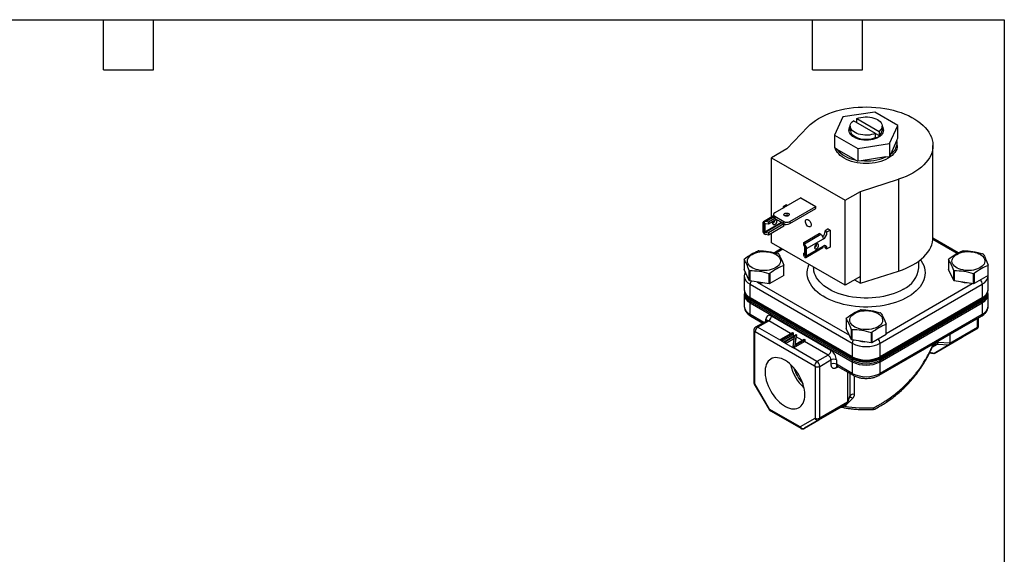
# Model space of a CAD drawing. Header units: inches. Extents: x 0.5 to 21.5, y 0.5 to 16.5.
# Tile 4 of 4: x 9.7 to 21.5, y 10.1 to 16.5. Entities that reach past the tile are written whole.
import ezdxf

# ---------------------------------------------------------------- set-up
doc = ezdxf.new("R2010")
doc.units = ezdxf.units.IN
doc.header["$LTSCALE"] = 2
doc.header["$MEASUREMENT"] = 0
doc.linetypes.add('SLD-Solid', pattern=[0])
doc.layers.add('TEXT', color=140, linetype='SLD-Solid', lineweight=25)

msp = doc.modelspace()

# ---------------------------------------------------------------- linework, layer by layer
for p, q in [((19.946, 15.392), (19.566, 15.334)), ((20.224, 15.232), (19.946, 15.392)), ((19.566, 15.334), (19.464, 15.114)), ((19.956, 15.135), (19.69, 15.288)), ((19.722, 15.27), (19.733, 15.274)), ((19.733, 15.313), (19.998, 15.159)), ((19.733, 15.264), (19.733, 15.313)), ((20.122, 15.013), (20.224, 15.232)), ((20.224, 15.08), (20.224, 15.232)), ((18.892, 14.951), (19.144, 15.215)), ((19.464, 15.114), (19.742, 14.954)), ((19.464, 15.114), (19.464, 14.963)), ((19.654, 15.224), (19.654, 15.175)), ((19.956, 15.086), (19.956, 15.135)), ((19.956, 15.135), (19.998, 15.11)), ((19.998, 15.159), (19.998, 15.11)), ((20.034, 15.175), (20.034, 15.224)), ((19.742, 14.954), (20.122, 15.013)), ((20.122, 15.013), (20.122, 14.861)), ((20.212, 15.055), (20.134, 14.885)), ((20.212, 15.055), (20.224, 15.08)), ((20.217, 14.991), (20.217, 15.021)), ((18.892, 14.951), (18.708, 14.845)), ((19.496, 14.944), (19.464, 14.963)), ((19.711, 14.82), (19.496, 14.944)), ((19.742, 14.954), (19.742, 14.802)), ((20.134, 14.885), (20.122, 14.861)), ((20.644, 13.889), (20.644, 14.991)), ((18.708, 14.845), (19.592, 14.335)), ((18.708, 14.131), (18.708, 14.845)), ((19.711, 14.82), (19.742, 14.802)), ((19.785, 14.809), (19.742, 14.802)), ((20.079, 14.854), (19.785, 14.809)), ((20.079, 14.854), (20.122, 14.861)), ((19.776, 14.441), (20.232, 14.587)), ((20.232, 14.587), (20.232, 13.485)), ((19.592, 14.335), (19.776, 14.441)), ((19.776, 13.421), (19.776, 14.441)), ((19.06, 14.363), (18.748, 14.183)), ((19.06, 14.363), (19.239, 14.26)), ((19.592, 13.314), (19.592, 14.335)), ((18.887, 14.279), (18.849, 14.257)), ((18.849, 14.257), (18.863, 14.249)), ((18.849, 14.257), (18.849, 14.248)), ((18.849, 14.248), (18.849, 14.241)), ((18.849, 14.248), (18.855, 14.245)), ((18.887, 14.279), (18.901, 14.272)), ((18.927, 14.08), (19.239, 14.26)), ((18.927, 14.054), (19.239, 14.234)), ((19.239, 14.234), (19.239, 14.26)), ((18.605, 14.058), (18.605, 13.97)), ((18.734, 14.146), (18.613, 14.077)), ((18.623, 13.929), (18.623, 14.078)), ((18.629, 13.955), (18.828, 14.07)), ((18.636, 14.053), (18.629, 14.049)), ((18.629, 14.049), (18.629, 13.955)), ((18.834, 14.064), (18.636, 13.949)), ((18.671, 14.046), (18.636, 14.053)), ((18.639, 14.078), (18.734, 14.133)), ((18.671, 14.072), (18.639, 14.078)), ((18.748, 14.116), (18.671, 14.072)), ((18.77, 14.104), (18.671, 14.046)), ((18.671, 14.072), (18.671, 14.046)), ((18.857, 14.05), (18.671, 13.943)), ((18.725, 14.056), (18.724, 14.056)), ((18.734, 14.163), (18.734, 14.137)), ((18.748, 14.143), (18.857, 14.08)), ((18.748, 14.143), (18.748, 14.116)), ((18.748, 14.116), (18.857, 14.054)), ((18.834, 14.064), (18.857, 14.05)), ((18.849, 14.058), (18.849, 14.055)), ((18.857, 14.054), (18.857, 14.08)), ((18.857, 14.025), (18.857, 14.05)), ((18.857, 14.049), (18.872, 14.04)), ((18.872, 14.048), (18.872, 14.04)), ((18.91, 14.15), (18.91, 14.147)), ((18.913, 14.149), (18.914, 14.148)), ((18.927, 14.08), (18.927, 14.054)), ((18.636, 13.949), (18.671, 13.943)), ((18.857, 14.025), (18.671, 13.917)), ((18.671, 13.943), (18.671, 13.917)), ((18.708, 13.825), (18.708, 13.939)), ((18.872, 14.04), (18.882, 14.046)), ((19.095, 13.827), (19.281, 13.934)), ((19.302, 13.922), (19.281, 13.934)), ((19.389, 13.99), (19.351, 13.968)), ((19.351, 13.968), (19.374, 13.955)), ((19.351, 13.958), (19.351, 13.968)), ((19.374, 13.945), (19.351, 13.958)), ((19.374, 13.955), (19.412, 13.977)), ((19.374, 13.945), (19.374, 13.955)), ((19.389, 13.99), (19.412, 13.977)), ((19.412, 13.977), (19.412, 13.772)), ((18.671, 13.917), (18.639, 13.923)), ((19.592, 13.314), (18.708, 13.825)), ((19.095, 13.801), (19.095, 13.827)), ((19.095, 13.827), (19.106, 13.808)), ((19.302, 13.922), (19.106, 13.808)), ((19.129, 13.755), (19.331, 13.872)), ((20.933, 13.695), (20.643, 13.862)), ((20.947, 13.703), (20.644, 13.878)), ((18.83, 13.754), (18.744, 13.704)), ((18.844, 13.746), (18.763, 13.699)), ((19.107, 13.781), (19.095, 13.801)), ((19.095, 13.698), (19.109, 13.706)), ((19.095, 13.672), (19.095, 13.698)), ((19.107, 13.677), (19.095, 13.698)), ((19.109, 13.679), (19.109, 13.772)), ((19.111, 13.797), (19.111, 13.647)), ((19.121, 13.649), (19.323, 13.766)), ((19.331, 13.784), (19.129, 13.668)), ((19.129, 13.668), (19.129, 13.755)), ((19.226, 13.773), (19.243, 13.783)), ((19.351, 13.773), (19.374, 13.76)), ((19.351, 13.763), (19.351, 13.773)), ((19.351, 13.763), (19.374, 13.75)), ((19.412, 13.772), (19.374, 13.75)), ((19.374, 13.75), (19.374, 13.76)), ((18.38, 13.624), (18.38, 13.504)), ((19.106, 13.654), (19.095, 13.672)), ((19.107, 13.677), (19.109, 13.679)), ((20.474, 13.524), (20.474, 13.604)), ((20.831, 13.624), (20.831, 13.504)), ((18.443, 13.37), (18.38, 13.504)), ((18.443, 13.37), (18.443, 13.49)), ((18.448, 13.488), (18.448, 13.368)), ((18.857, 13.432), (18.857, 13.552)), ((19.214, 13.532), (19.214, 13.524)), ((19.776, 13.339), (20.232, 13.485)), ((20.893, 13.37), (20.831, 13.504)), ((20.893, 13.37), (20.893, 13.49)), ((20.899, 13.488), (20.899, 13.368)), ((21.308, 13.432), (21.308, 13.552)), ((18.383, 13.423), (18.383, 13.262)), ((18.448, 13.368), (18.443, 13.37)), ((18.681, 13.332), (18.448, 13.368)), ((18.536, 13.354), (18.539, 13.353)), ((18.539, 13.353), (19.643, 12.716)), ((18.681, 13.332), (18.681, 13.452)), ((18.687, 13.454), (18.687, 13.334)), ((18.857, 13.432), (18.687, 13.334)), ((19.776, 13.421), (19.592, 13.314)), ((19.705, 13.38), (19.776, 13.339)), ((19.776, 13.339), (19.776, 13.421)), ((20.899, 13.368), (20.893, 13.37)), ((21.132, 13.332), (20.899, 13.368)), ((21.132, 13.332), (21.132, 13.452)), ((21.138, 13.454), (21.138, 13.334)), ((21.308, 13.432), (21.138, 13.334)), ((21.305, 13.423), (21.305, 13.43)), ((21.306, 13.262), (21.306, 13.423)), ((18.385, 13.236), (18.385, 13.216)), ((18.452, 13.327), (19.677, 12.62)), ((18.452, 13.165), (18.452, 13.327)), ((18.687, 13.334), (18.681, 13.332)), ((20.011, 12.62), (21.236, 13.327)), ((20.083, 12.738), (21.116, 13.334)), ((21.138, 13.334), (21.132, 13.332)), ((21.236, 13.327), (21.236, 13.165)), ((21.303, 13.216), (21.303, 13.236)), ((18.383, 13.2), (18.383, 13.062)), ((19.677, 12.458), (18.452, 13.165)), ((18.452, 13.104), (19.677, 12.397)), ((18.452, 12.965), (18.452, 13.104)), ((18.454, 13.141), (19.679, 12.434)), ((18.454, 13.12), (18.454, 13.141)), ((19.679, 12.413), (18.454, 13.12)), ((18.458, 13.151), (19.684, 12.444)), ((20.005, 12.444), (21.23, 13.151)), ((20.01, 12.434), (21.234, 13.141)), ((21.234, 13.12), (20.01, 12.413)), ((21.236, 13.165), (20.011, 12.458)), ((20.011, 12.397), (21.236, 13.104)), ((21.234, 13.141), (21.234, 13.12)), ((21.236, 13.104), (21.236, 12.965)), ((21.306, 13.062), (21.306, 13.2)), ((18.617, 12.87), (18.452, 12.965)), ((18.462, 12.944), (18.603, 12.862)), ((18.651, 12.89), (18.518, 12.813)), ((18.542, 12.811), (18.675, 12.888)), ((18.642, 12.885), (18.642, 12.907)), ((18.938, 12.736), (18.675, 12.888)), ((19.421, 12.534), (18.708, 12.945)), ((19.606, 12.917), (19.606, 12.796)), ((20.001, 12.236), (21.227, 12.944)), ((21.236, 12.965), (20.011, 12.258)), ((21.18, 12.814), (21.18, 12.917)), ((21.192, 12.83), (21.192, 12.923)), ((18.497, 12.775), (18.497, 12.155)), ((18.508, 12.138), (18.508, 12.759)), ((18.513, 12.762), (19.226, 12.35)), ((18.819, 12.651), (18.542, 12.811)), ((19.668, 12.662), (19.606, 12.796)), ((19.668, 12.662), (19.668, 12.782)), ((19.674, 12.781), (19.674, 12.66)), ((20.083, 12.725), (20.083, 12.844)), ((20.836, 12.599), (21.17, 12.792)), ((20.846, 12.621), (21.18, 12.814)), ((21.17, 12.792), (20.995, 12.691)), ((18.819, 12.667), (18.961, 12.749)), ((18.819, 12.651), (18.819, 12.667)), ((18.832, 12.66), (18.819, 12.667)), ((18.832, 12.643), (18.819, 12.651)), ((18.973, 12.741), (18.832, 12.66)), ((18.832, 12.643), (18.965, 12.72)), ((18.832, 12.66), (18.832, 12.643)), ((18.863, 12.626), (18.832, 12.643)), ((18.863, 12.642), (19.004, 12.724)), ((18.875, 12.635), (18.863, 12.642)), ((18.863, 12.642), (18.863, 12.626)), ((18.986, 12.699), (18.875, 12.635)), ((18.875, 12.618), (18.984, 12.681)), ((18.875, 12.618), (18.875, 12.635)), ((18.961, 12.749), (18.973, 12.741)), ((18.965, 12.72), (18.982, 12.711)), ((18.969, 12.581), (18.986, 12.699)), ((19.113, 12.661), (18.971, 12.579)), ((18.971, 12.563), (19.105, 12.64)), ((18.973, 12.726), (18.973, 12.741)), ((19.007, 12.722), (18.989, 12.604)), ((18.989, 12.604), (19.1, 12.668)), ((18.992, 12.605), (19.005, 12.697)), ((19.004, 12.724), (19.007, 12.722)), ((19.078, 12.655), (19.005, 12.697)), ((19.007, 12.707), (19.007, 12.722)), ((19.1, 12.668), (19.113, 12.661)), ((19.388, 12.476), (19.105, 12.64)), ((19.113, 12.646), (19.113, 12.661)), ((19.674, 12.66), (19.668, 12.662)), ((19.906, 12.624), (19.674, 12.66)), ((19.906, 12.624), (19.906, 12.744)), ((19.912, 12.747), (19.912, 12.626)), ((20.083, 12.725), (19.912, 12.626)), ((20.661, 12.498), (20.995, 12.691)), ((20.685, 12.625), (20.685, 12.631)), ((20.706, 12.627), (20.706, 12.643)), ((20.846, 12.724), (20.846, 12.621)), ((18.875, 12.618), (18.863, 12.626)), ((18.969, 12.564), (18.875, 12.618)), ((18.969, 12.564), (18.969, 12.581)), ((18.971, 12.579), (18.969, 12.581)), ((18.971, 12.563), (18.969, 12.564)), ((18.971, 12.579), (18.971, 12.563)), ((19.254, 12.399), (18.971, 12.563)), ((19.677, 12.62), (19.677, 12.458)), ((19.912, 12.626), (19.906, 12.624)), ((20.011, 12.458), (20.011, 12.62)), ((20.636, 12.573), (20.698, 12.608)), ((20.641, 12.583), (20.675, 12.603)), ((20.675, 12.603), (20.641, 12.583)), ((20.684, 12.624), (20.649, 12.604)), ((20.836, 12.599), (20.661, 12.498)), ((20.685, 12.625), (20.684, 12.624)), ((20.698, 12.608), (20.838, 12.6)), ((20.708, 12.627), (20.706, 12.627)), ((20.846, 12.619), (20.708, 12.627)), ((19.388, 12.476), (19.254, 12.399)), ((19.288, 12.342), (19.421, 12.419)), ((19.421, 12.419), (19.421, 12.367)), ((19.487, 12.419), (19.487, 12.367)), ((19.677, 12.397), (19.677, 12.258)), ((19.679, 12.434), (19.679, 12.413)), ((20.01, 12.413), (20.01, 12.434)), ((20.011, 12.258), (20.011, 12.397)), ((20.605, 12.505), (20.648, 12.496)), ((20.659, 12.497), (20.607, 12.508)), ((19.231, 12.342), (19.231, 11.721)), ((19.288, 11.721), (19.288, 12.342)), ((19.677, 12.258), (19.487, 12.367)), ((19.487, 12.329), (19.507, 12.34)), ((19.497, 12.346), (19.687, 12.236)), ((19.621, 12.274), (19.621, 11.914)), ((19.647, 12.26), (19.647, 11.986)), ((19.7, 12.23), (19.7, 12.006)), ((18.503, 12.13), (18.679, 11.826)), ((18.685, 11.83), (18.51, 12.134)), ((19.62, 11.903), (19.644, 11.973)), ((19.647, 11.986), (19.621, 11.912)), ((19.644, 11.973), (19.647, 11.986)), ((19.051, 11.617), (18.689, 11.826)), ((18.697, 11.808), (19.059, 11.599)), ((19.278, 11.7), (19.612, 11.892)), ((19.621, 11.914), (19.288, 11.721)), ((19.612, 11.892), (19.436, 11.791)), ((19.23, 11.718), (19.054, 11.617)), ((19.436, 11.791), (19.103, 11.599)), ((19.103, 11.599), (19.278, 11.7))]:
    msp.add_line(p, q)
at = {"flags": 128}
for points in [[(19.144, 15.215), (19.172, 15.241), (19.203, 15.267), (19.236, 15.291), (19.273, 15.314), (19.311, 15.336), (19.353, 15.356), (19.396, 15.374), (19.442, 15.39), (19.489, 15.405), (19.538, 15.418), (19.589, 15.429), (19.64, 15.438), (19.693, 15.445), (19.746, 15.449), (19.8, 15.452), (19.853, 15.453), (19.907, 15.451), (19.961, 15.448), (20.014, 15.442), (20.066, 15.435), (20.117, 15.425), (20.167, 15.414), (20.215, 15.4), (20.262, 15.385), (20.307, 15.368), (20.35, 15.349), (20.39, 15.328), (20.429, 15.306), (20.464, 15.283), (20.497, 15.258), (20.526, 15.232), (20.553, 15.205), (20.576, 15.177), (20.596, 15.149), (20.613, 15.119), (20.626, 15.089), (20.636, 15.058), (20.642, 15.027), (20.644, 14.996), (20.643, 14.965), (20.638, 14.934), (20.63, 14.904), (20.618, 14.873), (20.602, 14.844), (20.583, 14.815), (20.561, 14.786), (20.536, 14.759), (20.507, 14.733), (20.475, 14.707), (20.441, 14.684), (20.404, 14.661), (20.364, 14.64), (20.322, 14.621), (20.278, 14.603), (20.232, 14.587)], [(19.956, 15.135), (19.933, 15.127), (19.908, 15.121), (19.882, 15.116), (19.856, 15.114), (19.829, 15.114), (19.803, 15.117), (19.777, 15.121), (19.753, 15.128), (19.73, 15.136), (19.71, 15.146), (19.692, 15.158), (19.678, 15.171), (19.666, 15.185), (19.659, 15.2), (19.655, 15.215), (19.654, 15.231), (19.658, 15.246), (19.665, 15.261), (19.676, 15.275), (19.69, 15.288)], [(19.733, 15.313), (19.755, 15.321), (19.78, 15.327), (19.806, 15.331), (19.832, 15.333), (19.859, 15.333), (19.886, 15.331), (19.911, 15.326), (19.936, 15.32), (19.958, 15.311), (19.978, 15.301), (19.996, 15.29), (20.011, 15.277), (20.022, 15.263), (20.03, 15.248), (20.034, 15.232), (20.034, 15.217), (20.03, 15.202), (20.023, 15.187), (20.012, 15.173), (19.998, 15.159)], [(20.034, 15.221), (20.035, 15.219), (20.044, 15.204), (20.049, 15.189), (20.051, 15.173), (20.049, 15.158), (20.044, 15.142), (20.035, 15.127), (20.023, 15.113), (20.008, 15.1), (19.99, 15.089), (19.97, 15.078), (19.948, 15.07), (19.923, 15.063), (19.898, 15.058), (19.871, 15.055), (19.844, 15.054), (19.817, 15.055), (19.791, 15.058), (19.765, 15.063), (19.741, 15.07), (19.718, 15.078), (19.698, 15.089), (19.68, 15.1), (19.665, 15.113), (19.653, 15.127), (19.644, 15.142), (19.639, 15.158), (19.637, 15.173), (19.639, 15.189), (19.644, 15.204), (19.653, 15.219), (19.654, 15.221)], [(20.034, 15.219), (20.042, 15.205), (20.047, 15.19), (20.049, 15.175), (20.047, 15.159), (20.042, 15.144), (20.034, 15.129), (20.022, 15.116), (20.007, 15.103), (19.989, 15.091), (19.969, 15.081), (19.947, 15.072), (19.923, 15.065), (19.897, 15.06), (19.871, 15.057), (19.844, 15.056), (19.817, 15.057), (19.791, 15.06), (19.766, 15.065), (19.742, 15.072), (19.719, 15.081), (19.699, 15.091), (19.681, 15.103), (19.667, 15.116), (19.655, 15.129), (19.646, 15.144), (19.641, 15.159), (19.639, 15.175), (19.641, 15.19), (19.646, 15.205), (19.654, 15.219)], [(19.654, 15.175), (19.655, 15.166), (19.659, 15.151), (19.666, 15.136), (19.678, 15.122), (19.692, 15.109), (19.71, 15.097), (19.73, 15.087), (19.753, 15.079), (19.777, 15.072), (19.803, 15.068), (19.829, 15.065), (19.856, 15.065), (19.882, 15.067), (19.908, 15.072), (19.933, 15.078), (19.956, 15.086)], [(20.217, 14.991), (20.215, 14.97), (20.21, 14.949), (20.201, 14.929), (20.189, 14.909), (20.173, 14.89), (20.154, 14.871), (20.132, 14.854), (20.108, 14.839), (20.081, 14.825), (20.051, 14.812), (20.02, 14.801), (19.987, 14.792), (19.952, 14.785), (19.917, 14.78), (19.881, 14.777), (19.844, 14.776), (19.808, 14.777), (19.771, 14.78), (19.736, 14.785), (19.701, 14.792), (19.668, 14.801), (19.637, 14.812), (19.607, 14.825), (19.58, 14.839), (19.556, 14.854), (19.534, 14.871), (19.515, 14.89), (19.5, 14.909), (19.487, 14.929), (19.478, 14.949), (19.476, 14.956)], [(18.913, 14.175), (18.919, 14.17), (18.922, 14.164), (18.922, 14.158), (18.918, 14.152), (18.911, 14.147), (18.902, 14.144), (18.891, 14.143), (18.88, 14.143), (18.87, 14.146), (18.863, 14.15), (18.858, 14.156), (18.857, 14.162), (18.859, 14.168), (18.864, 14.174), (18.873, 14.178), (18.883, 14.18), (18.894, 14.18), (18.904, 14.179), (18.913, 14.175)], [(18.623, 14.078), (18.619, 14.078), (18.615, 14.078), (18.612, 14.076), (18.61, 14.074), (18.607, 14.071), (18.606, 14.067), (18.605, 14.063), (18.605, 14.058)], [(18.747, 14.043), (18.74, 14.04), (18.733, 14.04), (18.728, 14.044), (18.724, 14.051), (18.724, 14.059), (18.726, 14.069), (18.73, 14.079), (18.731, 14.081)], [(18.764, 14.1), (18.765, 14.099), (18.769, 14.094), (18.771, 14.086), (18.77, 14.077), (18.767, 14.067), (18.762, 14.057), (18.755, 14.049), (18.747, 14.043)], [(19.15, 14.018), (19.14, 14.025), (19.131, 14.035), (19.124, 14.046), (19.119, 14.058), (19.115, 14.071), (19.115, 14.082), (19.117, 14.092), (19.121, 14.099), (19.128, 14.103), (19.136, 14.104), (19.145, 14.102), (19.155, 14.096), (19.164, 14.088), (19.172, 14.078), (19.178, 14.066), (19.183, 14.053), (19.185, 14.041), (19.184, 14.031), (19.181, 14.022), (19.175, 14.016), (19.168, 14.014), (19.159, 14.014), (19.15, 14.018)], [(20.232, 13.485), (20.278, 13.501), (20.322, 13.518), (20.364, 13.538), (20.404, 13.559), (20.441, 13.581), (20.475, 13.605), (20.507, 13.63), (20.536, 13.657), (20.561, 13.684), (20.583, 13.712), (20.602, 13.741), (20.618, 13.771), (20.63, 13.801), (20.638, 13.832), (20.643, 13.863), (20.644, 13.889)], [(18.479, 13.685), (18.499, 13.695), (18.521, 13.704), (18.545, 13.71), (18.57, 13.715), (18.596, 13.718), (18.622, 13.719), (18.648, 13.717), (18.674, 13.714), (18.699, 13.709), (18.722, 13.702), (18.744, 13.693), (18.763, 13.682), (18.78, 13.671), (18.793, 13.658), (18.804, 13.644), (18.812, 13.629), (18.816, 13.614), (18.816, 13.599), (18.813, 13.584), (18.806, 13.569), (18.796, 13.555), (18.783, 13.542), (18.767, 13.53), (18.749, 13.519), (18.728, 13.51), (18.705, 13.502), (18.68, 13.496), (18.655, 13.492), (18.629, 13.491), (18.602, 13.491), (18.576, 13.493), (18.551, 13.498), (18.527, 13.504), (18.504, 13.512), (18.484, 13.521), (18.466, 13.532), (18.45, 13.545), (18.438, 13.558), (18.429, 13.573), (18.423, 13.587), (18.421, 13.603), (18.423, 13.618), (18.427, 13.633), (18.436, 13.647), (18.447, 13.661), (18.462, 13.674), (18.479, 13.685)], [(19.249, 13.808), (19.242, 13.802), (19.235, 13.794), (19.23, 13.784), (19.227, 13.774), (19.226, 13.765), (19.228, 13.757), (19.232, 13.752), (19.238, 13.75), (19.246, 13.751), (19.253, 13.756), (19.261, 13.763), (19.267, 13.772), (19.271, 13.782), (19.273, 13.792), (19.272, 13.801), (19.269, 13.807), (19.264, 13.811), (19.257, 13.811), (19.249, 13.808)], [(20.93, 13.685), (20.95, 13.695), (20.972, 13.704), (20.995, 13.71), (21.021, 13.715), (21.046, 13.718), (21.073, 13.719), (21.099, 13.717), (21.125, 13.714), (21.15, 13.709), (21.173, 13.702), (21.195, 13.693), (21.214, 13.682), (21.23, 13.671), (21.244, 13.658), (21.255, 13.644), (21.262, 13.629), (21.266, 13.614), (21.267, 13.599), (21.264, 13.584), (21.257, 13.569), (21.247, 13.555), (21.234, 13.542), (21.218, 13.53), (21.2, 13.519), (21.179, 13.51), (21.156, 13.502), (21.131, 13.496), (21.106, 13.492), (21.079, 13.491), (21.053, 13.491), (21.027, 13.493), (21.002, 13.498), (20.978, 13.504), (20.955, 13.512), (20.935, 13.521), (20.917, 13.532), (20.901, 13.545), (20.889, 13.558), (20.88, 13.573), (20.874, 13.587), (20.872, 13.603), (20.873, 13.618), (20.878, 13.633), (20.886, 13.647), (20.898, 13.661), (20.913, 13.674), (20.93, 13.685)], [(19.111, 13.647), (19.115, 13.647), (19.118, 13.648), (19.122, 13.649), (19.124, 13.652), (19.126, 13.655), (19.128, 13.658), (19.129, 13.663), (19.129, 13.668)], [(20.495, 13.62), (20.505, 13.606), (20.521, 13.579), (20.534, 13.551), (20.543, 13.523), (20.549, 13.494), (20.551, 13.465), (20.549, 13.436), (20.545, 13.408), (20.536, 13.379), (20.524, 13.351), (20.509, 13.324), (20.491, 13.297), (20.469, 13.271), (20.444, 13.246), (20.417, 13.222), (20.386, 13.2), (20.353, 13.178), (20.317, 13.158), (20.278, 13.14), (20.238, 13.123), (20.196, 13.108), (20.152, 13.094), (20.106, 13.083), (20.059, 13.073), (20.011, 13.065), (19.962, 13.059), (19.913, 13.056), (19.863, 13.054), (19.813, 13.054), (19.763, 13.056), (19.714, 13.061), (19.665, 13.067), (19.617, 13.075), (19.571, 13.085), (19.526, 13.098), (19.482, 13.111), (19.44, 13.127), (19.4, 13.144), (19.362, 13.163), (19.327, 13.184), (19.294, 13.205), (19.264, 13.228), (19.237, 13.253), (19.213, 13.278), (19.192, 13.304), (19.175, 13.331), (19.16, 13.358), (19.15, 13.387), (19.142, 13.415), (19.138, 13.444), (19.138, 13.472), (19.141, 13.501), (19.147, 13.53), (19.157, 13.558), (19.16, 13.564)], [(20.29, 13.267), (20.255, 13.249), (20.218, 13.232), (20.179, 13.216), (20.139, 13.203), (20.096, 13.191), (20.052, 13.181), (20.007, 13.173), (19.961, 13.167), (19.915, 13.163), (19.868, 13.161), (19.821, 13.161), (19.774, 13.163), (19.727, 13.167), (19.681, 13.173), (19.636, 13.181), (19.592, 13.191), (19.55, 13.203), (19.509, 13.216), (19.47, 13.232), (19.433, 13.249), (19.399, 13.267), (19.367, 13.287), (19.337, 13.308), (19.311, 13.331), (19.287, 13.354), (19.267, 13.379), (19.249, 13.404), (19.236, 13.43), (19.225, 13.457), (19.218, 13.484), (19.215, 13.511), (19.214, 13.524)], [(19.704, 12.978), (19.724, 12.988), (19.746, 12.996), (19.77, 13.003), (19.795, 13.008), (19.821, 13.01), (19.847, 13.011), (19.874, 13.01), (19.899, 13.007), (19.924, 13.001), (19.948, 12.994), (19.969, 12.985), (19.988, 12.975), (20.005, 12.963), (20.019, 12.95), (20.03, 12.936), (20.037, 12.922), (20.041, 12.907), (20.041, 12.891), (20.038, 12.876), (20.032, 12.862), (20.022, 12.847), (20.009, 12.834), (19.993, 12.822), (19.974, 12.811), (19.953, 12.802), (19.93, 12.795), (19.906, 12.789), (19.88, 12.785), (19.854, 12.783), (19.828, 12.784), (19.802, 12.786), (19.776, 12.79), (19.752, 12.796), (19.73, 12.804), (19.709, 12.814), (19.691, 12.825), (19.676, 12.837), (19.664, 12.851), (19.655, 12.865), (19.649, 12.88), (19.647, 12.895), (19.648, 12.91), (19.653, 12.925), (19.661, 12.94), (19.673, 12.954), (19.687, 12.966), (19.704, 12.978)], [(19.108, 12.001), (19.107, 12.03), (19.103, 12.06), (19.097, 12.092), (19.088, 12.123), (19.077, 12.155), (19.064, 12.186), (19.049, 12.217), (19.032, 12.248), (19.013, 12.277), (18.993, 12.304), (18.971, 12.33), (18.948, 12.354), (18.925, 12.376), (18.9, 12.395), (18.876, 12.411), (18.851, 12.424), (18.827, 12.435), (18.803, 12.442), (18.78, 12.446), (18.758, 12.447), (18.736, 12.445), (18.717, 12.439), (18.699, 12.43), (18.683, 12.418), (18.668, 12.403), (18.656, 12.385), (18.646, 12.365), (18.639, 12.342), (18.634, 12.318), (18.631, 12.291), (18.631, 12.262), (18.634, 12.233), (18.639, 12.202), (18.646, 12.171), (18.656, 12.139), (18.668, 12.107), (18.683, 12.076), (18.699, 12.045), (18.717, 12.016), (18.736, 11.987), (18.758, 11.96), (18.78, 11.936), (18.803, 11.913), (18.827, 11.892), (18.851, 11.875), (18.876, 11.86), (18.9, 11.848), (18.925, 11.839), (18.948, 11.833), (18.971, 11.831), (18.993, 11.832), (19.013, 11.836), (19.032, 11.843), (19.049, 11.853), (19.064, 11.867), (19.077, 11.883), (19.088, 11.902), (19.097, 11.924), (19.103, 11.948), (19.107, 11.974), (19.108, 12.001)], [(19.589, 11.865), (19.58, 11.871), (19.577, 11.873)]]:
    msp.add_lwpolyline(points, dxfattribs=at)
for centre, radius, start, end in [((19.952, 15.179), 0.0826, 304.1677, 357.2106), ((20.056, 15.025), 0.159, 299.0758, 11.1273), ((19.764, 15.16), 0.344, 218.8321, 261.1732), ((19.846, 15.389), 0.583, 264.0089, 293.5772), ((18.756, 14.163), 0.0218, 110.7834, 249.2166), ((18.697, 14.1), 0.052, 302.6842, 349.8367), ((18.759, 14.139), 0.0251, 185.6948, 245.6253), ((18.839, 14.071), 0.00942, 191.0274, 237.0094), ((18.892, 14.148), 0.0769, 242.6097, 297.3903), ((18.892, 14.122), 0.0769, 242.6097, 297.3903), ((18.89, 14.105), 0.05, 62.2114, 118.7713), ((18.668, 13.974), 0.064, 182.8696, 224.6515), ((19.258, 13.963), 0.0929, 315.3694, 357.3024), ((19.282, 13.949), 0.0922, 302.6055, 357.3945), ((19.269, 13.869), 0.063, 2.6055, 57.3945), ((19.065, 13.752), 0.064, 2.8696, 44.6515), ((19.201, 13.809), 0.0494, 299.9686, 0.0367), ((19.311, 13.782), 0.0202, 305.0133, 6.2988), ((19.348, 13.764), 0.0262, 350.786, 129.2033), ((19.313, 13.774), 0.0388, 358.038, 23.9953), ((20.156, 13.558), 0.32, 294.7137, 353.9661), ((18.501, 13.435), 0.119, 185.6687, 245.4897), ((18.522, 13.324), 0.0701, 144.2582, 177.7257), ((18.617, 13.676), 0.332, 256.376, 266.4972), ((21.067, 13.672), 0.328, 255.8629, 266.5511), ((21.163, 13.323), 0.074, 3.0429, 46.9775), ((21.187, 13.436), 0.119, 294.5399, 353.9785), ((18.501, 13.274), 0.119, 185.8452, 245.4749), ((18.503, 13.248), 0.118, 185.8452, 245.4749), ((21.185, 13.248), 0.118, 294.5251, 354.1548), ((21.187, 13.274), 0.119, 294.5251, 354.1548), ((18.501, 13.212), 0.119, 185.6687, 245.4897), ((18.503, 13.228), 0.118, 185.8452, 245.4749), ((18.467, 13.163), 0.0149, 172.7442, 235.9436), ((18.509, 13.103), 0.0575, 162.9675, 179.2669), ((21.221, 13.164), 0.0153, 305.0133, 6.2988), ((21.185, 13.228), 0.118, 294.5251, 354.1548), ((21.179, 13.103), 0.0575, 0.7331, 17.0325), ((21.187, 13.213), 0.119, 294.5399, 353.9785), ((18.501, 13.074), 0.119, 185.8452, 245.4749), ((21.187, 13.074), 0.119, 294.5251, 354.1548), ((18.475, 12.963), 0.0232, 173.7012, 234.9867), ((18.631, 12.884), 0.0256, 18.9693, 64.3785), ((18.661, 12.869), 0.0236, 54.3824, 114.3071), ((18.636, 12.949), 0.0722, 302.6055, 357.3945), ((21.213, 12.963), 0.0232, 305.0133, 6.2988), ((18.516, 12.777), 0.0197, 184.9599, 246.3086), ((18.575, 12.759), 0.0615, 122.6055, 177.3945), ((18.528, 12.792), 0.0232, 53.6951, 115.0912), ((21.156, 12.811), 0.0236, 305.698, 5.6204), ((21.172, 12.832), 0.0201, 294.3747, 354.3052), ((18.939, 12.766), 0.0526, 300.3096, 311.2542), ((19.078, 12.685), 0.0526, 300.3096, 311.2542), ((19.748, 12.616), 0.071, 144.4888, 177.4951), ((19.842, 12.964), 0.327, 255.8499, 266.564), ((19.938, 12.616), 0.0729, 2.681, 47.3394), ((19.349, 12.537), 0.0722, 302.6055, 357.3945), ((19.844, 12.942), 0.363, 242.6097, 297.3903), ((20.661, 12.623), 0.0241, 305.5521, 4.9344), ((20.661, 12.622), 0.0236, 305.698, 5.6204), ((20.667, 12.634), 0.0395, 319.5918, 349.8229), ((20.669, 12.635), 0.0399, 317.466, 347.7702), ((19.288, 12.348), 0.0615, 122.6055, 177.3945), ((19.215, 12.339), 0.0722, 2.6055, 57.3945), ((19.349, 12.416), 0.0722, 2.6055, 57.3945), ((19.454, 12.355), 0.0722, 62.6097, 117.3903), ((19.844, 12.78), 0.363, 242.6097, 297.3903), ((19.692, 12.456), 0.0153, 173.6824, 235.192), ((19.735, 12.396), 0.0575, 162.9641, 179.2668), ((19.844, 12.719), 0.363, 242.6097, 297.3903), ((19.844, 12.753), 0.36, 242.6097, 297.3903), ((19.844, 12.733), 0.36, 242.6097, 297.3903), ((19.996, 12.456), 0.0148, 303.7165, 7.2899), ((19.954, 12.396), 0.0575, 0.7332, 17.0359), ((19.458, 12.479), 0.533, 192.4467, 227.5479), ((19.428, 12.461), 0.472, 196.8467, 223.1479), ((19.259, 12.397), 0.0615, 242.6097, 297.3903), ((19.454, 12.303), 0.0722, 62.6097, 117.3903), ((19.51, 12.365), 0.0225, 172.7442, 235.9436), ((19.513, 12.331), 0.0256, 138.951, 184.376), ((19.844, 12.58), 0.363, 242.6097, 297.3903), ((19.7, 12.255), 0.0231, 173.6768, 235.2534), ((19.988, 12.255), 0.0231, 304.7124, 6.3263), ((18.517, 12.157), 0.0201, 185.6948, 245.6253), ((23.145, 4.103), 9.272, 119.9893, 120.0346), ((19.654, 11.931), 0.0382, 45.3201, 107.6498), ((19.689, 11.953), 0.0538, 78.6615, 142.0575), ((23.32, 3.799), 9.272, 119.9893, 120.0346), ((18.708, 11.824), 0.0192, 172.7442, 235.9436), ((19.844, 13.352), 1.509, 260.251, 273.2522), ((19.881, 11.84), 0.0493, 342.804, 6.2046), ((19.263, 11.734), 0.0369, 204.8163, 293.6431), ((19.259, 11.776), 0.0615, 242.6097, 297.3903), ((19.264, 11.719), 0.0236, 305.698, 5.6204), ((19.07, 11.615), 0.0197, 173.7012, 234.9859), ((19.088, 11.632), 0.0369, 204.8163, 293.6431)]:
    msp.add_arc(centre, radius, start, end)
for centre, major_axis, ratio, start_param, end_param in [((18.639, 14.044), (0.0419, -0.0174), 0.710668, 1.857688, 2.231977), ((18.636, 14.048), (0.00613, -0.00255), 0.710668, 1.857688, 3.428484), ((18.636, 13.954), (0.00613, -0.00255), 0.710668, 3.428484, 4.99928), ((18.639, 13.957), (0.0419, -0.0174), 0.710668, 4.624991, 4.99928), ((19.106, 13.775), (-0.0092, 0.0418), 0.260745, 5.205778, 5.580067), ((19.107, 13.776), (-0.00135, 0.00612), 0.260745, 4.009271, 5.580067), ((19.106, 13.687), (-0.0092, 0.0418), 0.260745, 2.438475, 2.812764), ((19.107, 13.682), (-0.00135, 0.00612), 0.260745, 2.438475, 4.009271), ((19.005, 12.735), (0.0036, 0.0521), 0.074995, 3.890331, 4.137521), ((20.755, 12.607), (0.0909, 0.0172), 0.408894, 6.152555, 6.206099), ((19.646, 11.967), (0.0209, 0.065), 0.203398, 2.576704, 2.630248)]:
    msp.add_ellipse(centre, major_axis=major_axis, ratio=ratio, start_param=start_param, end_param=end_param)
for points, knots in [([(18.38, 13.628), (18.408, 13.65), (18.437, 13.67), (18.494, 13.703), (18.522, 13.716), (18.551, 13.726)], [0, 0, 0, 0, 0.5, 0.5, 1, 1, 1, 1]), ([(18.556, 13.728), (18.595, 13.728), (18.634, 13.725), (18.711, 13.714), (18.75, 13.704), (18.789, 13.692)], [0, 0, 0, 0, 0.5, 0.5, 1, 1, 1, 1]), ([(20.831, 13.628), (20.859, 13.65), (20.888, 13.67), (20.945, 13.703), (20.973, 13.716), (21.001, 13.726)], [0, 0, 0, 0, 0.5, 0.5, 1, 1, 1, 1]), ([(21.007, 13.728), (21.046, 13.728), (21.085, 13.725), (21.162, 13.714), (21.201, 13.704), (21.24, 13.692)], [0, 0, 0, 0, 0.5, 0.5, 1, 1, 1, 1]), ([(18.443, 13.49), (18.432, 13.518), (18.422, 13.544), (18.401, 13.589), (18.391, 13.608), (18.38, 13.624)], [0, 0, 0, 0, 0.5, 0.5, 1, 1, 1, 1]), ([(18.795, 13.69), (18.805, 13.674), (18.816, 13.655), (18.836, 13.61), (18.847, 13.584), (18.857, 13.556)], [0, 0, 0, 0, 0.5, 0.5, 1, 1, 1, 1]), ([(20.893, 13.49), (20.883, 13.518), (20.873, 13.544), (20.852, 13.589), (20.842, 13.608), (20.831, 13.624)], [0, 0, 0, 0, 0.5, 0.5, 1, 1, 1, 1]), ([(21.246, 13.69), (21.256, 13.674), (21.266, 13.655), (21.287, 13.61), (21.298, 13.584), (21.308, 13.556)], [0, 0, 0, 0, 0.5, 0.5, 1, 1, 1, 1]), ([(18.395, 13.473), (18.393, 13.47), (18.389, 13.462), (18.385, 13.448), (18.383, 13.434), (18.383, 13.426), (18.383, 13.424)], [0, 0, 0, 0, 0.1750329, 0.5259384, 0.8797481, 1, 1, 1, 1]), ([(18.681, 13.452), (18.642, 13.464), (18.604, 13.473), (18.526, 13.485), (18.487, 13.488), (18.448, 13.488)], [0, 0, 0, 0, 0.5, 0.5, 1, 1, 1, 1]), ([(18.857, 13.552), (18.829, 13.541), (18.801, 13.529), (18.743, 13.496), (18.715, 13.476), (18.687, 13.454)], [0, 0, 0, 0, 0.5, 0.5, 1, 1, 1, 1]), ([(21.132, 13.452), (21.093, 13.464), (21.054, 13.473), (20.977, 13.485), (20.938, 13.488), (20.899, 13.488)], [0, 0, 0, 0, 0.5, 0.5, 1, 1, 1, 1]), ([(21.308, 13.552), (21.28, 13.541), (21.251, 13.529), (21.194, 13.496), (21.166, 13.476), (21.138, 13.454)], [0, 0, 0, 0, 0.5, 0.5, 1, 1, 1, 1]), ([(18.383, 13.262), (18.383, 13.253), (18.385, 13.234), (18.398, 13.205), (18.417, 13.181), (18.438, 13.163), (18.452, 13.155), (18.458, 13.151)], [0, 0, 0, 0, 0.206757, 0.443351, 0.70823, 0.850938, 1, 1, 1, 1]), ([(18.385, 13.225), (18.384, 13.219), (18.383, 13.211), (18.383, 13.203), (18.383, 13.201)], [0, 0, 0, 0, 0.744624, 1, 1, 1, 1]), ([(21.23, 13.151), (21.232, 13.152), (21.24, 13.157), (21.252, 13.166), (21.267, 13.178), (21.279, 13.191), (21.289, 13.205), (21.297, 13.22), (21.303, 13.236), (21.305, 13.25), (21.305, 13.258), (21.305, 13.261)], [0, 0, 0, 0, 0.049834, 0.175319, 0.301836, 0.429005, 0.556496, 0.68418, 0.812394, 0.942158, 1, 1, 1, 1]), ([(21.305, 13.2), (21.305, 13.204), (21.305, 13.212), (21.304, 13.219), (21.303, 13.223)], [0, 0, 0, 0, 0.5351631, 1, 1, 1, 1]), ([(18.383, 13.062), (18.383, 13.058), (18.383, 13.047), (18.387, 13.03), (18.394, 13.012), (18.403, 12.995), (18.415, 12.98), (18.43, 12.966), (18.446, 12.953), (18.457, 12.947), (18.462, 12.944)], [0, 0, 0, 0, 0.085602, 0.218692, 0.358625, 0.487875, 0.620671, 0.756291, 0.893302, 1, 1, 1, 1]), ([(19.606, 12.92), (19.634, 12.942), (19.662, 12.962), (19.719, 12.996), (19.748, 13.009), (19.776, 13.019)], [0, 0, 0, 0, 0.5, 0.5, 1, 1, 1, 1]), ([(19.782, 13.02), (19.821, 13.02), (19.859, 13.018), (19.937, 13.006), (19.976, 12.997), (20.014, 12.985)], [0, 0, 0, 0, 0.5, 0.5, 1, 1, 1, 1]), ([(21.227, 12.944), (21.23, 12.946), (21.239, 12.951), (21.253, 12.961), (21.267, 12.974), (21.28, 12.988), (21.29, 13.004), (21.298, 13.02), (21.303, 13.037), (21.306, 13.051), (21.305, 13.059), (21.305, 13.061)], [0, 0, 0, 0, 0.076556, 0.201971, 0.328175, 0.454499, 0.580382, 0.705678, 0.83087, 0.957098, 1, 1, 1, 1]), ([(18.656, 12.895), (18.656, 12.895), (18.656, 12.895), (18.655, 12.893), (18.653, 12.891), (18.652, 12.891), (18.651, 12.89)], [0, 0, 0, 0, 0.120651, 0.45869, 0.862861, 1, 1, 1, 1]), ([(19.668, 12.782), (19.658, 12.81), (19.647, 12.836), (19.627, 12.881), (19.616, 12.9), (19.606, 12.917)], [0, 0, 0, 0, 0.5, 0.5, 1, 1, 1, 1]), ([(20.02, 12.983), (20.031, 12.966), (20.041, 12.947), (20.062, 12.903), (20.072, 12.877), (20.083, 12.849)], [0, 0, 0, 0, 0.5, 0.5, 1, 1, 1, 1]), ([(18.518, 12.813), (18.516, 12.812), (18.51, 12.808), (18.503, 12.8), (18.499, 12.79), (18.497, 12.781), (18.497, 12.777), (18.497, 12.775)], [0, 0, 0, 0, 0.18458, 0.445771, 0.687658, 0.928565, 1, 1, 1, 1]), ([(19.906, 12.744), (19.868, 12.756), (19.829, 12.766), (19.751, 12.778), (19.713, 12.78), (19.674, 12.781)], [0, 0, 0, 0, 0.5, 0.5, 1, 1, 1, 1]), ([(20.083, 12.844), (20.054, 12.834), (20.026, 12.821), (19.969, 12.788), (19.94, 12.769), (19.912, 12.747)], [0, 0, 0, 0, 0.5, 0.5, 1, 1, 1, 1]), ([(21.17, 12.792), (21.172, 12.794), (21.178, 12.797), (21.185, 12.806), (21.19, 12.816), (21.192, 12.824), (21.191, 12.829), (21.191, 12.83)], [0, 0, 0, 0, 0.183786, 0.445231, 0.687354, 0.928495, 1, 1, 1, 1]), ([(19.946, 11.83), (19.967, 11.841), (20.007, 11.862), (20.063, 11.896), (20.116, 11.932), (20.169, 11.971), (20.225, 12.016), (20.283, 12.068), (20.341, 12.126), (20.396, 12.188), (20.446, 12.248), (20.488, 12.306), (20.524, 12.36), (20.555, 12.41), (20.583, 12.461), (20.61, 12.514), (20.631, 12.56), (20.645, 12.593), (20.65, 12.607), (20.652, 12.612)], [0, 0, 0, 0, 0.0655724, 0.1256038, 0.182202, 0.2432098, 0.3093279, 0.3805878, 0.4569964, 0.5351667, 0.6075927, 0.6738503, 0.7338347, 0.7874999, 0.8398131, 0.8966563, 0.9579274, 0.9828724, 1, 1, 1, 1]), ([(20.471, 12.298), (20.478, 12.308), (20.493, 12.329), (20.514, 12.359), (20.532, 12.386), (20.547, 12.411), (20.561, 12.433), (20.574, 12.456), (20.588, 12.482), (20.604, 12.512), (20.619, 12.543), (20.632, 12.572), (20.642, 12.595), (20.647, 12.607), (20.648, 12.61)], [0, 0, 0, 0, 0.1082, 0.207352, 0.297454, 0.378508, 0.450514, 0.51347, 0.598167, 0.698129, 0.79423, 0.886471, 0.974854, 1, 1, 1, 1]), ([(20.838, 12.6), (20.837, 12.6), (20.837, 12.6), (20.837, 12.6), (20.836, 12.599)], [0, 0, 0, 0, 0.500667, 1, 1, 1, 1]), ([(20.846, 12.619), (20.845, 12.615), (20.844, 12.611), (20.842, 12.604), (20.84, 12.602), (20.838, 12.6)], [0, 0, 0, 0, 0.5, 0.5, 1, 1, 1, 1]), ([(19.684, 12.444), (19.684, 12.443), (19.691, 12.439), (19.705, 12.433), (19.725, 12.424), (19.746, 12.418), (19.768, 12.412), (19.788, 12.409), (19.805, 12.407), (19.824, 12.405), (19.837, 12.405), (19.844, 12.405)], [0, 0, 0, 0, 0.0130888, 0.1547984, 0.2945679, 0.4313515, 0.5624724, 0.6884993, 0.7789767, 0.8715577, 1, 1, 1, 1]), ([(19.844, 12.405), (19.853, 12.405), (19.866, 12.405), (19.885, 12.407), (19.901, 12.409), (19.92, 12.412), (19.939, 12.417), (19.958, 12.423), (19.977, 12.43), (19.992, 12.437), (20.001, 12.442), (20.004, 12.444)], [0, 0, 0, 0, 0.156665, 0.220519, 0.326102, 0.435154, 0.551566, 0.672396, 0.796531, 0.92312, 1, 1, 1, 1]), ([(20.659, 12.497), (20.656, 12.496), (20.652, 12.495), (20.648, 12.496), (20.648, 12.497)], [0, 0, 0, 0, 0.818287, 1, 1, 1, 1]), ([(20.661, 12.498), (20.661, 12.498), (20.66, 12.498), (20.66, 12.498), (20.659, 12.497)], [0, 0, 0, 0, 0.49933, 1, 1, 1, 1]), ([(19.421, 12.367), (19.421, 12.366), (19.421, 12.363), (19.421, 12.358), (19.422, 12.354), (19.423, 12.35), (19.424, 12.346), (19.427, 12.339), (19.431, 12.331), (19.44, 12.324), (19.451, 12.32), (19.461, 12.32), (19.471, 12.322), (19.479, 12.325), (19.485, 12.328), (19.487, 12.329)], [0, 0, 0, 0, 0.04028, 0.080249, 0.120065, 0.159889, 0.199881, 0.2402, 0.370057, 0.500058, 0.629915, 0.759916, 0.840127, 0.919727, 1, 1, 1, 1]), ([(19.491, 12.348), (19.491, 12.348), (19.49, 12.348), (19.492, 12.348), (19.495, 12.347), (19.497, 12.346), (19.497, 12.346)], [0, 0, 0, 0, 0.12065, 0.458686, 0.8628541, 1, 1, 1, 1]), ([(19.93, 11.845), (19.936, 11.848), (19.948, 11.854), (19.966, 11.863), (19.985, 11.873), (20.003, 11.883), (20.022, 11.894), (20.041, 11.905), (20.06, 11.917), (20.096, 11.94), (20.152, 11.978), (20.221, 12.033), (20.29, 12.094), (20.339, 12.143), (20.374, 12.18), (20.395, 12.204), (20.418, 12.231), (20.444, 12.263), (20.461, 12.286), (20.471, 12.298)], [0, 0, 0, 0, 0.028684, 0.057778, 0.087283, 0.117199, 0.147528, 0.178271, 0.20943, 0.241004, 0.361691, 0.491578, 0.611642, 0.746535, 0.783656, 0.827564, 0.878257, 0.935736, 1, 1, 1, 1]), ([(19.687, 12.236), (19.689, 12.236), (19.696, 12.231), (19.711, 12.224), (19.732, 12.216), (19.754, 12.209), (19.774, 12.204), (19.793, 12.201), (19.81, 12.199), (19.827, 12.198), (19.838, 12.198), (19.844, 12.198)], [0, 0, 0, 0, 0.032567, 0.178608, 0.322015, 0.461368, 0.592716, 0.710373, 0.79894, 0.899157, 1, 1, 1, 1]), ([(19.844, 12.198), (19.853, 12.198), (19.866, 12.198), (19.885, 12.2), (19.901, 12.202), (19.92, 12.206), (19.939, 12.21), (19.958, 12.216), (19.977, 12.224), (19.991, 12.23), (19.999, 12.235), (20.001, 12.236)], [0, 0, 0, 0, 0.160145, 0.225693, 0.334078, 0.446112, 0.565837, 0.690275, 0.818331, 0.949159, 1, 1, 1, 1]), ([(18.497, 12.155), (18.497, 12.153), (18.497, 12.149), (18.499, 12.14), (18.502, 12.134), (18.503, 12.13)], [0, 0, 0, 0, 0.2179, 0.498526, 1, 1, 1, 1]), ([(19.681, 11.958), (19.675, 11.952), (19.664, 11.941), (19.648, 11.924), (19.632, 11.908), (19.617, 11.893), (19.603, 11.879), (19.593, 11.869), (19.589, 11.865)], [0, 0, 0, 0, 0.182145, 0.358098, 0.52786, 0.691431, 0.84881, 1, 1, 1, 1]), ([(19.7, 12.006), (19.7, 12.004), (19.7, 12), (19.699, 11.995), (19.698, 11.99), (19.697, 11.985), (19.695, 11.979), (19.691, 11.972), (19.687, 11.965), (19.683, 11.96), (19.681, 11.958)], [0, 0, 0, 0, 0.1003087, 0.2000437, 0.2995861, 0.3993191, 0.4996235, 0.6678303, 0.8339923, 1, 1, 1, 1]), ([(18.679, 11.826), (18.681, 11.823), (18.685, 11.818), (18.691, 11.812), (18.695, 11.809), (18.697, 11.808)], [0, 0, 0, 0, 0.493726, 0.697348, 1, 1, 1, 1]), ([(19.545, 11.854), (19.554, 11.852), (19.577, 11.847), (19.616, 11.84), (19.662, 11.834), (19.705, 11.829), (19.743, 11.826), (19.777, 11.824), (19.81, 11.823), (19.832, 11.823), (19.844, 11.823)], [0, 0, 0, 0, 0.088433, 0.246244, 0.400904, 0.548541, 0.680278, 0.776768, 0.885004, 1, 1, 1, 1]), ([(19.589, 11.865), (19.58, 11.862), (19.567, 11.857), (19.554, 11.855), (19.548, 11.855), (19.547, 11.855)], [0, 0, 0, 0, 0.558874, 0.914589, 1, 1, 1, 1]), ([(19.612, 11.892), (19.612, 11.893), (19.612, 11.893), (19.613, 11.893), (19.613, 11.893)], [0, 0, 0, 0, 0.499333, 1, 1, 1, 1]), ([(19.613, 11.893), (19.616, 11.895), (19.618, 11.898), (19.621, 11.904), (19.622, 11.908), (19.621, 11.912)], [0, 0, 0, 0, 0.5, 0.5, 1, 1, 1, 1]), ([(19.844, 11.823), (19.862, 11.823), (19.888, 11.824), (19.916, 11.825), (19.925, 11.825), (19.928, 11.826)], [0, 0, 0, 0, 0.650017, 0.912129, 1, 1, 1, 1]), ([(19.928, 11.826), (19.929, 11.826), (19.935, 11.826), (19.941, 11.828), (19.945, 11.83), (19.946, 11.831)], [0, 0, 0, 0, 0.2484863, 0.8857164, 1, 1, 1, 1]), ([(19.93, 11.845), (19.932, 11.842), (19.935, 11.838), (19.94, 11.833), (19.943, 11.83), (19.946, 11.83), (19.946, 11.83), (19.946, 11.83)], [0, 0, 0, 0, 0.289279, 0.495827, 0.756869, 0.991746, 1, 1, 1, 1]), ([(19.059, 11.599), (19.059, 11.599), (19.062, 11.597), (19.069, 11.594), (19.079, 11.592), (19.089, 11.593), (19.098, 11.595), (19.102, 11.598), (19.102, 11.599)], [0, 0, 0, 0, 0.0222448, 0.2293862, 0.4537979, 0.6898094, 0.9345723, 1, 1, 1, 1])]:
    msp.add_open_spline(points, degree=3, knots=knots)
for points in [[(18.556, 13.728), (18.554, 13.727), (18.553, 13.727), (18.551, 13.726)], [(21.007, 13.728), (21.005, 13.727), (21.003, 13.727), (21.001, 13.726)], [(18.38, 13.628), (18.38, 13.627), (18.38, 13.625), (18.38, 13.624)], [(18.795, 13.69), (18.793, 13.691), (18.791, 13.692), (18.789, 13.692)], [(20.831, 13.628), (20.831, 13.627), (20.831, 13.625), (20.831, 13.624)], [(21.246, 13.69), (21.244, 13.691), (21.242, 13.692), (21.24, 13.692)], [(18.443, 13.49), (18.445, 13.489), (18.447, 13.489), (18.448, 13.488)], [(18.857, 13.552), (18.857, 13.553), (18.857, 13.555), (18.857, 13.556)], [(20.893, 13.49), (20.895, 13.489), (20.897, 13.489), (20.899, 13.488)], [(21.308, 13.552), (21.308, 13.553), (21.308, 13.555), (21.308, 13.556)], [(18.681, 13.452), (18.683, 13.452), (18.685, 13.453), (18.687, 13.454)], [(21.132, 13.452), (21.134, 13.452), (21.136, 13.453), (21.138, 13.454)], [(19.782, 13.02), (19.78, 13.02), (19.778, 13.02), (19.776, 13.019)], [(20.02, 12.983), (20.018, 12.983), (20.016, 12.984), (20.014, 12.985)], [(18.708, 12.945), (18.671, 12.967), (18.642, 12.949), (18.642, 12.907)], [(19.606, 12.92), (19.606, 12.919), (19.606, 12.918), (19.606, 12.917)], [(18.508, 12.759), (18.508, 12.762), (18.511, 12.764), (18.513, 12.762)], [(19.668, 12.782), (19.67, 12.782), (19.672, 12.781), (19.674, 12.781)], [(20.083, 12.844), (20.083, 12.846), (20.083, 12.847), (20.083, 12.849)], [(19.906, 12.744), (19.908, 12.745), (19.91, 12.746), (19.912, 12.747)], [(19.487, 12.419), (19.487, 12.461), (19.458, 12.513), (19.421, 12.534)], [(20.675, 12.603), (20.681, 12.606), (20.689, 12.608), (20.697, 12.608)], [(20.675, 12.603), (20.675, 12.603), (20.675, 12.603), (20.675, 12.603)], [(20.706, 12.627), (20.698, 12.629), (20.691, 12.628), (20.685, 12.625)], [(20.697, 12.608), (20.697, 12.608), (20.698, 12.608), (20.698, 12.608)], [(19.226, 12.35), (19.229, 12.349), (19.231, 12.345), (19.231, 12.342)], [(18.51, 12.134), (18.509, 12.135), (18.508, 12.137), (18.508, 12.138)], [(18.689, 11.826), (18.687, 11.827), (18.686, 11.828), (18.685, 11.83)], [(19.231, 11.721), (19.231, 11.72), (19.231, 11.719), (19.23, 11.718)], [(19.054, 11.617), (19.053, 11.616), (19.052, 11.616), (19.051, 11.617)]]:
    msp.add_open_spline(points, degree=3)
at = {"layer": 'TEXT'}
for p, q in [((0.5, 16.5), (21.5, 16.5)), ((10.7, 15.9), (10.7, 16.5)), ((11.3, 15.9), (11.3, 16.5)), ((19.2, 15.9), (19.2, 16.5)), ((19.8, 15.9), (19.8, 16.5)), ((21.5, 16.5), (21.5, 0.5)), ((10.7, 15.9), (11.3, 15.9)), ((19.2, 15.9), (19.8, 15.9))]:
    msp.add_line(p, q, dxfattribs=at)

doc.saveas('drawing.dxf')
